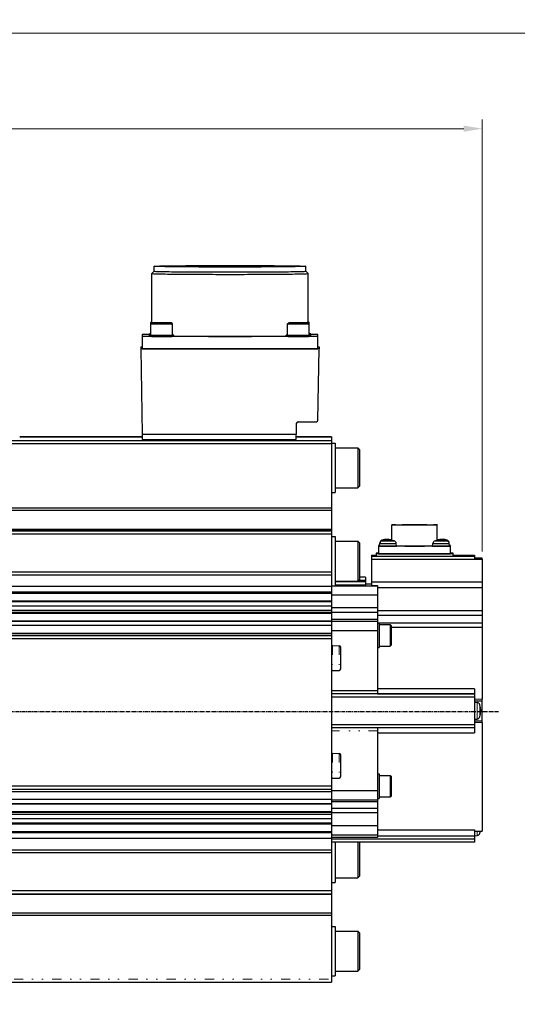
# Model space of a CAD drawing. Header units: inches. Extents: x 0 to 2382, y 0 to 1682.
# Tile 5 of 18: x 614 to 776, y 846 to 1166. Entities that reach past the tile are written whole.
import ezdxf

# ---------------------------------------------------------------- set-up
doc = ezdxf.new("R2010")
doc.units = ezdxf.units.IN
doc.linetypes.add('CENTER', pattern=[2, 1.25, -0.25, 0.25, -0.25])
doc.linetypes.add('DASHEDBIDOT', pattern=[12.4, 3, -3, 0.2, -3, 0.2, -3])
doc.layers.add('ATA-CENTER', color=133, linetype='CENTER')
doc.layers.add('Layer0000', color=7, linetype='Continuous', lineweight=25)
doc.styles.get("Standard").update_dxf_attribs({"font": 'simplex.shx'})
doc.dimstyles.new('ata_A0$0', dxfattribs={"dimtxt": 6, "dimasz": 6, "dimexe": 3, "dimexo": 3, "dimgap": 3, "dimtad": 0, "dimtih": 1, "dimtoh": 1, "dimdec": 6, "dimdsep": 46, "dimtxsty": 'Standard', "dimcen": 0, "dimclrd": 252, "dimclre": 252, "dimclrt": 4, "dimadec": 6, "dimazin": 2, "dimtfac": 1, "dimtdec": 6, "dimtofl": 0, "dimtmove": 0, "dimatfit": 3, "dimfxl": 0, "dimtolj": 1, "dimtzin": 0, "dimlwd": 0, "dimlwe": 0, "dimarcsym": 0})
doc.dimstyles.new('ata_A1', dxfattribs={"dimtxt": 4.2, "dimasz": 4.2, "dimexe": 2, "dimexo": 2, "dimgap": 2, "dimtad": 0, "dimtih": 1, "dimtoh": 1, "dimdec": 6, "dimdsep": 46, "dimtxsty": 'Standard', "dimcen": 0, "dimclrd": 252, "dimclre": 252, "dimclrt": 4, "dimadec": 6, "dimazin": 2, "dimtfac": 1, "dimtdec": 6, "dimtofl": 0, "dimtmove": 0, "dimatfit": 3, "dimfxl": 0, "dimtolj": 1, "dimtzin": 0, "dimlwd": 0, "dimlwe": 0, "dimarcsym": 0})

# ---------------------------------------------------------------- blocks, each defined once
blk = doc.blocks.new('*D10159')
at = {"layer": 'Defpoints', "color": 0}
for p in [(764.36, 1130.53), (196.66, 1036.18), (764.36, 990.18)]:
    blk.add_point(p, dxfattribs=at)
at = {"layer": 'Layer0000', "color": 252, "linetype": 'Continuous', "lineweight": 0}
for p, q in [((196.66, 1039.18), (196.66, 1133.53)), ((764.36, 993.18), (764.36, 1133.53)), ((202.66, 1130.53), (465.51, 1130.53)), ((758.36, 1130.53), (495.51, 1130.53))]:
    blk.add_line(p, q, dxfattribs=at)
at = {"layer": 'Layer0000', "color": 252}
for points in [[(202.66, 1131.53), (202.66, 1129.53), (196.66, 1130.53)], [(758.36, 1129.53), (758.36, 1131.53), (764.36, 1130.53)]]:
    blk.add_solid(points, dxfattribs=at)
at = {"layer": 'Layer0000', "color": 4, "lineweight": 25, "insert": (480.51, 1130.53), "char_height": 6, "attachment_point": 5}
blk.add_mtext('\\A1;567.7', dxfattribs=at)
blk = doc.blocks.new('*D10158')
at = {"layer": 'Defpoints', "color": 0}
for p in [(1249.66, 1161.58), (196.66, 1036.18), (1249.66, 821.18)]:
    blk.add_point(p, dxfattribs=at)
at = {"layer": 'Layer0000', "color": 252, "linetype": 'Continuous', "lineweight": 0}
for p, q in [((196.66, 1040.18), (196.66, 1165.58)), ((1249.66, 825.18), (1249.66, 1165.58)), ((205.06, 1161.58), (563.87, 1161.58)), ((1241.26, 1161.58), (599.84, 1161.58))]:
    blk.add_line(p, q, dxfattribs=at)
at = {"layer": 'Layer0000', "color": 252}
for points in [[(205.06, 1162.98), (205.06, 1160.18), (196.66, 1161.58)], [(1241.26, 1160.18), (1241.26, 1162.98), (1249.66, 1161.58)]]:
    blk.add_solid(points, dxfattribs=at)
at = {"layer": 'Layer0000', "color": 4, "lineweight": 25, "insert": (567.87, 1165.78), "char_height": 8.4, "attachment_point": 1}
blk.add_mtext('\\A1;1053', dxfattribs=at)

msp = doc.modelspace()

# ---------------------------------------------------------------- linework, layer by layer
at = {"layer": 'ATA-CENTER'}
msp.add_line((178.5777623, 941.1827798), (769.6576547, 941.1827798), dxfattribs=at)
at = {"layer": 'Layer0000', "color": 7, "linetype": 'Continuous', "lineweight": 25}
for p, q in [((657.7263319, 1084.2333854), (657.7263319, 1085.8212996)), ((706.9983319, 1084.2333854), (706.9983319, 1085.8212996)), ((656.9623319, 1067.4463918), (656.9623319, 1083.4694267)), ((656.963728, 1083.4721954), (657.7276636, 1084.2360484)), ((707.7609358, 1083.4721954), (706.9970003, 1084.2360484)), ((707.7623319, 1067.4463918), (707.7623319, 1083.4694267)), ((656.6373319, 1067.1216161), (656.6373319, 1067.5833578)), ((656.6373319, 1063.471435), (656.6373319, 1067.1212378)), ((656.6375289, 1067.5837439), (656.9623319, 1067.9085118)), ((656.6375289, 1067.1216239), (656.9875099, 1067.4715671)), ((660.1373319, 1067.4892259), (658.6373319, 1067.4802224)), ((658.6373319, 1067.4802224), (658.6373319, 1067.4622153)), ((658.6373319, 1067.4622153), (660.1373319, 1067.4532118)), ((661.6373319, 1067.4802224), (660.1373319, 1067.4892259)), ((660.1373319, 1067.4532118), (660.1373319, 1067.4892259)), ((660.1373319, 1067.4532118), (661.6373319, 1067.4622153)), ((661.6373319, 1067.4622153), (661.6373319, 1067.4802224)), ((663.637135, 1067.1216239), (663.2871539, 1067.4715671)), ((663.6373319, 1063.471435), (663.6373319, 1067.1212378)), ((701.0873319, 1063.471435), (701.0873319, 1067.1212378)), ((701.0875289, 1067.1216239), (701.4375099, 1067.4715671)), ((704.5873319, 1067.4892259), (703.0873319, 1067.4802224)), ((703.0873319, 1067.4802224), (703.0873319, 1067.4622153)), ((703.0873319, 1067.4622153), (704.5873319, 1067.4532118)), ((706.0873319, 1067.4802224), (704.5873319, 1067.4892259)), ((704.5873319, 1067.4532118), (704.5873319, 1067.4892259)), ((704.5873319, 1067.4532118), (706.0873319, 1067.4622153)), ((706.0873319, 1067.4622153), (706.0873319, 1067.4802224)), ((708.087135, 1067.1216239), (707.7371539, 1067.4715671)), ((708.087135, 1067.5837439), (707.7623319, 1067.9085118)), ((708.0873319, 1067.1216161), (708.0873319, 1067.5833578)), ((708.0873319, 1063.471435), (708.0873319, 1067.1212378)), ((653.7623319, 1063.6198527), (653.7623319, 1063.0251785)), ((656.1373319, 1063.6198527), (653.7623319, 1063.6198527)), ((653.7623319, 1063.0251785), (653.7623319, 1059.0253947)), ((710.9623319, 1063.0251785), (653.7623319, 1063.0251785)), ((656.1373319, 1063.5535756), (656.1373319, 1063.9335551)), ((656.1373319, 1063.0914556), (656.1373319, 1063.471435)), ((664.1373319, 1063.0914556), (664.1373319, 1063.471435)), ((700.5873319, 1063.0914556), (700.5873319, 1063.471435)), ((708.5873319, 1063.5535756), (708.5873319, 1063.9335551)), ((710.9623319, 1063.6198527), (708.5873319, 1063.6198527)), ((708.5873319, 1063.0914556), (708.5873319, 1063.471435)), ((710.9623319, 1063.0251785), (710.9623319, 1063.6198527)), ((710.9623319, 1059.0253947), (710.9623319, 1063.0251785)), ((653.3623319, 1059.6242274), (653.3623319, 1059.0212361)), ((653.3623319, 1059.6242274), (653.7623319, 1059.6242274)), ((653.3623319, 1059.0212361), (653.8458372, 1031.3277599)), ((711.3623319, 1059.0212361), (653.3623319, 1059.0212361)), ((653.7623319, 1059.0253947), (710.9623319, 1059.0253947)), ((710.9572221, 1035.8179759), (711.3623319, 1059.0212361)), ((710.9623319, 1059.6242274), (711.3623319, 1059.6242274)), ((711.3623319, 1059.6242274), (711.3623319, 1059.0212361)), ((703.9657737, 1031.3277599), (704.0270188, 1034.8356597)), ((704.5269426, 1035.3268178), (710.4572982, 1035.3268178)), ((613.9843319, 1030.4273714), (653.8394568, 1030.4273714)), ((653.8394567, 1030.4273173), (613.9843319, 1030.4273173)), ((653.8415842, 1031.3277599), (653.8373319, 1029.5280286)), ((653.8458372, 1031.3277599), (703.9657737, 1031.3277599)), ((703.8623319, 1029.5280286), (703.8623319, 1031.3277599)), ((703.8623319, 1030.4273714), (715.3623319, 1030.4273714)), ((715.3623319, 1030.4273173), (703.8623319, 1030.4273173)), ((715.3623319, 1030.4273173), (715.3623319, 1029.2213348)), ((525.3623319, 1029.2213348), (715.3623319, 1029.2213348)), ((525.3623319, 1028.2109924), (715.3623319, 1028.2109924)), ((653.8373319, 1029.5280286), (703.8623319, 1029.5280286)), ((715.3623319, 1029.2213348), (715.3623319, 1028.2109924)), ((715.3623319, 1028.3342902), (716.5623319, 1028.3342902)), ((715.3623319, 1028.2109924), (715.3623319, 1007.3520472)), ((716.5623319, 1028.3338578), (716.5623319, 1012.3342902)), ((716.5623319, 1026.8342902), (723.9373319, 1026.8342902)), ((723.9373319, 1026.8339389), (723.9373319, 1013.8342902)), ((723.9373321, 1026.8342899), (724.5623319, 1026.2092902)), ((724.5623319, 1014.4592902), (724.5623319, 1026.2089727)), ((723.937332, 1013.8342902), (724.5623319, 1014.4592902)), ((715.3623319, 1012.3342902), (716.5623319, 1012.3342902)), ((716.5623319, 1013.8342902), (723.9373319, 1013.8342902)), ((525.3623319, 1007.3520472), (715.3623319, 1007.3520472)), ((525.3623319, 1006.6080274), (715.3623319, 1006.6080274)), ((715.3623319, 1007.3520472), (715.3623319, 1006.6080274)), ((715.3623319, 1006.6080274), (715.3623319, 1000.4740659)), ((734.9623319, 996.8278445), (734.9623319, 1001.8258393)), ((749.7623319, 996.8278445), (749.7623319, 1001.8258393)), ((525.3623319, 1000.4740659), (715.3623319, 1000.4740659)), ((525.3623319, 1000.1382761), (715.3623319, 1000.1382761)), ((525.3623319, 999.9214064), (715.3623319, 999.9214064)), ((525.3623319, 998.911064), (715.3623319, 998.911064)), ((715.3623319, 1000.4740659), (715.3623319, 1000.1382761)), ((715.3623319, 1000.1382761), (715.3623319, 999.9214064)), ((715.3623319, 999.9214064), (715.3623319, 998.911064)), ((715.3623319, 998.911064), (715.3623319, 986.4890857)), ((715.3623319, 998.0155145), (716.5623319, 998.0155145)), ((716.5623319, 998.0150821), (716.5623319, 982.0155145)), ((716.5623319, 996.5155145), (723.9373319, 996.5155145)), ((723.9373319, 996.5151632), (723.9373319, 983.5155145)), ((723.9373321, 996.5155142), (724.5623319, 995.8905144)), ((724.5623319, 984.1405145), (724.5623319, 995.890197)), ((730.6623319, 995.1478447), (730.6623319, 994.9045689)), ((730.9851233, 995.1478447), (730.6623319, 995.1478447)), ((730.6623319, 994.9045689), (730.6623319, 992.404704)), ((754.0623319, 994.9045689), (730.6623319, 994.9045689)), ((730.9823331, 995.1159545), (731.0564577, 995.9631561)), ((730.9823331, 994.9365126), (731.0564577, 995.7837143)), ((736.4823319, 994.9364862), (736.4082072, 995.7836889)), ((748.2423331, 994.9365126), (748.3164577, 995.7837143)), ((753.7423319, 995.115928), (753.6682072, 995.9631308)), ((753.7423319, 994.9364862), (753.6682072, 995.7836889)), ((754.0623319, 995.1478447), (753.7395394, 995.1478447)), ((754.0623319, 994.9045689), (754.0623319, 995.1478447)), ((754.0623319, 992.404704), (754.0623319, 994.9045689)), ((728.3623319, 991.961587), (729.8623319, 991.961587)), ((728.3623319, 991.961533), (729.8623319, 991.961533)), ((728.3623319, 991.961533), (728.3623319, 991.6912265)), ((728.3623319, 991.6912265), (728.3623319, 990.6808842)), ((728.3623319, 991.6912265), (761.8623319, 991.6912265)), ((729.8623319, 992.6562969), (729.8623319, 992.3963869)), ((730.6623319, 992.6562969), (729.8623319, 992.6562969)), ((729.8623319, 992.3963869), (729.8623319, 991.6964247)), ((754.8623319, 992.3963869), (729.8623319, 992.3963869)), ((729.8623319, 991.6964247), (754.8623319, 991.6964247)), ((730.6623319, 992.404704), (754.0623319, 992.404704)), ((754.8623319, 992.6562969), (754.0623319, 992.6562969)), ((754.8623319, 992.3963869), (754.8623319, 992.6562969)), ((754.8623319, 991.6964247), (754.8623319, 992.3963869)), ((754.8623319, 991.961587), (761.8623319, 991.961587)), ((754.8623319, 991.961533), (761.8623319, 991.961533)), ((761.8623319, 991.961533), (761.8623319, 991.6912265)), ((761.8623319, 991.6912265), (761.8623319, 990.6808842)), ((728.3623319, 990.6808842), (728.3623319, 983.3660789)), ((728.3623319, 990.6808842), (761.8623319, 990.6808842)), ((764.3623319, 990.9719834), (761.8623319, 990.9719834)), ((761.8623319, 990.8654203), (764.3623319, 990.8654203)), ((761.8623319, 990.7874473), (764.3623319, 990.7874473)), ((761.8623319, 990.6808842), (764.3623319, 990.6808842)), ((764.3623319, 990.8654203), (764.3623319, 990.9719834)), ((764.3623319, 990.7874473), (764.3623319, 990.8654203)), ((764.3623319, 990.6808842), (764.3623319, 990.7874473)), ((764.3623319, 990.6808842), (764.3623319, 983.3660789)), ((715.3623319, 986.4890857), (525.3623319, 986.4890857)), ((525.3623319, 985.6283053), (715.3623319, 985.6283053)), ((715.3623319, 986.4890857), (715.3623319, 985.6283053)), ((715.3623319, 985.6283053), (715.3623319, 981.92724)), ((715.3623319, 982.0155145), (716.5623319, 982.0155145)), ((716.5623319, 983.5155145), (723.9373319, 983.5155145)), ((726.3623319, 983.2696589), (716.5623319, 983.2696589)), ((726.3623319, 982.2593165), (716.5623319, 982.2593165)), ((716.5623319, 982.0565867), (730.3623319, 982.0565867)), ((723.937332, 983.5155145), (724.5623319, 984.1405145)), ((726.3623319, 983.7696319), (724.1914493, 983.7696319)), ((726.3623319, 984.8735959), (724.5623319, 984.8735959)), ((726.3623319, 984.8735419), (724.5623319, 984.8735419)), ((726.3623319, 984.7799742), (724.5623319, 984.7799742)), ((726.3623319, 984.8735419), (726.3623319, 984.7799742)), ((726.3623319, 984.7799742), (726.3623319, 983.7696319)), ((726.3623319, 983.7696319), (726.3623319, 983.2696589)), ((726.3623319, 983.2696589), (726.3623319, 982.2593165)), ((728.3623319, 982.5973617), (726.3623319, 982.5973617)), ((728.3623319, 982.5971996), (726.3623319, 982.5971996)), ((728.3623319, 983.3660789), (728.3623319, 982.1773023)), ((728.3623319, 983.3660789), (764.3623319, 983.3660789)), ((728.3623319, 982.1773023), (730.3623319, 982.1773023)), ((730.3623319, 982.0565867), (730.3623319, 982.1773023)), ((730.3623319, 982.0565867), (730.3623319, 979.0255596)), ((764.3623319, 983.3660789), (764.3623319, 981.4856577)), ((525.3623319, 981.92724), (715.3623319, 981.92724)), ((525.3623319, 980.058617), (715.3623319, 980.058617)), ((525.3623319, 979.6767962), (715.3623319, 979.6767962)), ((715.3623319, 981.92724), (715.3623319, 980.058617)), ((715.3623319, 980.058617), (715.3623319, 979.6767962)), ((715.3623319, 979.6767962), (715.3623319, 977.1736094)), ((730.3623319, 979.0255596), (715.3623319, 979.0255596)), ((730.3623319, 981.4856577), (764.3623319, 981.4856577)), ((730.3623319, 979.0255596), (730.3623319, 974.8311913)), ((764.3623319, 981.4856577), (764.3623319, 973.9707315)), ((525.3623319, 977.1736094), (715.3623319, 977.1736094)), ((525.3623319, 976.938165), (715.3623319, 976.938165)), ((715.3623319, 977.1736094), (715.3623319, 976.938165)), ((715.3623319, 976.938165), (715.3623319, 975.5574744)), ((525.3623319, 975.5574744), (715.3623319, 975.5574744)), ((525.3623319, 974.097369), (715.3623319, 974.097369)), ((525.3623319, 973.4653621), (715.3623319, 973.4653621)), ((525.3623319, 973.1771474), (715.3623319, 973.1771474)), ((715.3623319, 975.5574744), (715.3623319, 974.097369)), ((730.3623319, 974.8311913), (715.3623319, 974.8311913)), ((715.3623319, 974.097369), (715.3623319, 973.4653621)), ((715.3623319, 973.4653621), (715.3623319, 973.1771474)), ((730.3623319, 973.3606703), (715.3623319, 973.3606703)), ((715.3623319, 973.1771474), (715.3623319, 970.6739607)), ((730.3623319, 974.8311913), (730.3623319, 973.3606703)), ((730.3623319, 973.9707315), (764.3623319, 973.9707315)), ((730.3623319, 973.3606703), (730.3623319, 971.1338065)), ((730.3623319, 972.4427101), (764.3623319, 972.4427101)), ((764.3623319, 973.9707315), (764.3623319, 972.4427101)), ((764.3623319, 972.4427101), (764.3623319, 970.0026648)), ((525.3623319, 970.6739607), (715.3623319, 970.6739607)), ((525.3623319, 970.5614534), (715.3623319, 970.5614534)), ((525.3623319, 969.2521706), (715.3623319, 969.2521706)), ((730.3623319, 971.1338065), (715.3623319, 971.1338065)), ((715.3623319, 970.6739607), (715.3623319, 970.5614534)), ((715.3623319, 970.5614534), (715.3623319, 969.2521706)), ((730.3623319, 970.4812583), (715.3623319, 970.4812583)), ((730.3623319, 970.4376496), (715.3623319, 970.4376496)), ((715.3623319, 969.2521706), (715.3623319, 966.658308)), ((730.3623319, 971.1338065), (730.3623319, 970.4812583)), ((730.3623319, 970.4812583), (730.3623319, 970.4376496)), ((730.3623319, 970.4376496), (730.3623319, 967.4066225)), ((730.3623319, 970.0026648), (764.3623319, 970.0026648)), ((730.3623319, 969.9482892), (730.8623319, 969.9482892)), ((730.8623319, 969.948073), (730.8623319, 961.9482892)), ((730.8623319, 969.4482892), (734.4623319, 969.4482892)), ((734.4623319, 969.4481), (734.4623319, 962.4482892)), ((734.4623397, 969.4482814), (734.8623395, 969.0482816)), ((764.3623319, 970.0026648), (764.3623319, 968.6299973)), ((525.3623319, 966.658308), (715.3623319, 966.658308)), ((730.3623319, 967.4066225), (715.3623319, 967.4066225)), ((715.3623319, 966.658308), (715.3623319, 965.9395538)), ((730.3623319, 967.4066225), (730.3623319, 965.9067036)), ((734.8623319, 962.8482892), (734.8623319, 969.0481217)), ((734.8623319, 968.6299973), (764.3623319, 968.6299973)), ((764.3623319, 968.6299973), (764.3623319, 945.2164475)), ((525.3623319, 965.9395538), (715.3623319, 965.9395538)), ((525.3623319, 965.9232439), (715.3623319, 965.9232439)), ((525.3623319, 964.9129015), (715.3623319, 964.9129015)), ((715.3623319, 965.9395538), (715.3623319, 965.9232439)), ((715.3623319, 965.9232439), (715.3623319, 964.9129015)), ((715.3623319, 964.9129015), (715.3623319, 916.9154957)), ((730.3623319, 965.9067036), (730.3623319, 947.9076764)), ((734.4623405, 962.4482978), (734.8623395, 962.8482968)), ((715.6570962, 962.6164189), (717.8710581, 962.5777741)), ((718.3623319, 955.0605628), (718.3623319, 962.0776453)), ((730.3623319, 961.9482892), (730.8623319, 961.9482892)), ((730.8623319, 962.4482892), (734.4623319, 962.4482892)), ((715.6570962, 954.5219788), (717.8710581, 954.5606236)), ((730.3623319, 947.9076764), (715.3623319, 947.9076764)), ((730.3623319, 946.897334), (715.3623319, 946.897334)), ((761.8623319, 946.8921358), (715.3623319, 946.8921358)), ((761.8623319, 948.563073), (730.3623319, 948.5630731)), ((730.3623319, 947.9076764), (730.3623319, 946.897334)), ((730.3623319, 946.9028528), (761.8623319, 946.9028528)), ((761.8623319, 948.563073), (761.8623319, 946.9028528)), ((761.8623319, 946.9028528), (761.8623319, 946.8921358)), ((761.8623319, 946.8921358), (761.8623319, 945.8817935)), ((761.8623319, 945.8817935), (715.3623319, 945.8817935)), ((761.8623319, 945.8817935), (761.8623319, 936.8822799)), ((761.8623319, 944.6737586), (764.3623319, 944.6737586)), ((761.8623327, 944.1814195), (762.7095815, 944.1072948)), ((764.3623319, 944.6737586), (764.3623319, 945.2164475)), ((764.3623319, 938.1815952), (764.3623319, 944.6737586)), ((761.8623319, 938.1741099), (764.3623319, 938.1741099)), ((761.8623327, 938.6814196), (762.7095808, 938.7555443)), ((764.3623319, 938.1741099), (764.3623319, 938.1815952)), ((764.3623319, 937.6210725), (764.3623319, 938.1741099)), ((764.3623319, 937.6210725), (764.3623319, 902.3240411)), ((761.8623319, 936.8822799), (715.3623319, 936.8822799)), ((761.8623319, 935.8926763), (715.3623319, 935.8926763)), ((730.3623319, 935.8926763), (730.3623319, 934.908379)), ((730.3623319, 934.908379), (730.3623319, 916.9093518)), ((730.3623319, 934.2841329), (761.8623319, 934.2841329)), ((761.8623319, 936.8822799), (761.8623319, 935.8926763)), ((761.8623319, 935.8926763), (761.8623319, 934.2841329)), ((715.6570962, 927.6183105), (717.8710581, 927.5796656)), ((718.3623319, 920.0624544), (718.3623319, 927.0795368)), ((715.6570962, 919.5238703), (717.8710581, 919.5625152)), ((730.3623319, 920.9509374), (730.8623319, 920.9509374)), ((730.8623319, 920.9507212), (730.8623319, 912.9509374)), ((730.8623319, 920.4509374), (734.4623319, 920.4509374)), ((734.4623319, 920.4507482), (734.4623319, 913.4509374)), ((734.4623397, 920.4509296), (734.8623395, 920.0509298)), ((734.8623319, 913.8509374), (734.8623319, 920.0507698)), ((715.3623319, 916.9154957), (525.3623319, 916.9154957)), ((525.3623319, 915.9258921), (715.3623319, 915.9258921)), ((525.3623319, 915.2433937), (715.3623319, 915.2433937)), ((715.3623319, 916.9154957), (715.3623319, 915.9258921)), ((715.3623319, 915.9258921), (715.3623319, 915.2433937)), ((730.3623319, 915.4094328), (715.3623319, 915.4094328)), ((715.3623319, 915.2433937), (715.3623319, 912.666799)), ((730.3623319, 916.9093518), (730.3623319, 915.4094328)), ((730.3623319, 915.4094328), (730.3623319, 912.440622)), ((525.3623319, 912.666799), (715.3623319, 912.666799)), ((715.3623319, 912.666799), (715.3623319, 911.3390892)), ((730.3623319, 912.440622), (715.3623319, 912.440622)), ((730.3623319, 911.8622847), (715.3623319, 911.8622847)), ((730.3623319, 912.9509374), (730.8623319, 912.9509374)), ((730.3623319, 912.440622), (730.3623319, 911.8622847)), ((730.3623319, 911.8622847), (730.3623319, 909.6812496)), ((730.8623319, 913.4509374), (734.4623319, 913.4509374)), ((734.4623405, 913.450946), (734.8623395, 913.850945)), ((525.3623319, 911.3390892), (715.3623319, 911.3390892)), ((525.3623319, 911.1804982), (715.3623319, 911.1804982)), ((525.3623319, 908.6773114), (715.3623319, 908.6773114)), ((525.3623319, 908.4728467), (715.3623319, 908.4728467)), ((715.3623319, 911.3390892), (715.3623319, 911.1804982)), ((715.3623319, 911.1804982), (715.3623319, 908.6773114)), ((730.3623319, 909.6812496), (715.3623319, 909.6812496)), ((715.3623319, 908.6773114), (715.3623319, 908.4728467)), ((715.3623319, 908.4728467), (715.3623319, 907.8588451)), ((730.3623319, 909.6812496), (730.3623319, 908.2239813)), ((525.3623319, 907.8588451), (715.3623319, 907.8588451)), ((525.3623319, 906.4112871), (715.3623319, 906.4112871)), ((730.3623319, 908.2239813), (715.3623319, 908.2239813)), ((715.3623319, 907.8588451), (715.3623319, 906.4112871)), ((715.3623319, 906.4112871), (715.3623319, 905.0127334)), ((730.3623319, 908.2239813), (730.3623319, 904.0296129)), ((525.3623319, 905.0127334), (715.3623319, 905.0127334)), ((525.3623319, 904.6808495), (715.3623319, 904.6808495)), ((525.3623319, 902.1776627), (715.3623319, 902.1776627)), ((715.3623319, 905.0127334), (715.3623319, 904.6808495)), ((715.3623319, 904.6808495), (715.3623319, 902.1776627)), ((730.3623319, 904.0296129), (715.3623319, 904.0296129)), ((715.3623319, 902.1776627), (715.3623319, 901.9067921)), ((730.3623319, 904.0296129), (730.3623319, 901.0608021)), ((730.3623319, 902.7551026), (761.8623319, 902.7551026)), ((761.8623319, 902.7551026), (761.8623319, 900.8049506)), ((761.8623319, 902.3222131), (764.3623319, 902.3222131)), ((764.3623319, 902.3222131), (764.3623319, 902.3240411)), ((525.3623319, 901.9067921), (715.3623319, 901.9067921)), ((525.3623319, 900.0472961), (715.3623319, 900.0472961)), ((715.3623319, 901.9067921), (715.3623319, 900.0472961)), ((730.3623319, 901.0608021), (715.3623319, 901.0608021)), ((730.3623319, 900.2741446), (715.3623319, 900.2741446)), ((715.3623319, 900.0472961), (715.3623319, 896.2104883)), ((761.8623319, 899.7741716), (715.3623319, 899.7741716)), ((730.3623319, 901.0608021), (730.3623319, 900.2741446)), ((730.3623319, 900.8049506), (761.8623319, 900.8049506)), ((761.8623319, 900.8049506), (761.8623319, 899.7741716)), ((761.8623319, 899.7741716), (761.8623319, 898.784568)), ((761.8623327, 900.8311492), (762.7095808, 900.9052738)), ((525.3623319, 896.2104883), (715.3623319, 896.2104883)), ((761.8623319, 898.784568), (715.3623319, 898.784568)), ((715.3623319, 896.2104883), (715.3623319, 895.3393115)), ((716.5623319, 898.784568), (716.5623319, 885.6426494)), ((723.9373319, 898.784568), (723.9373319, 887.1426494)), ((724.5623319, 887.7676494), (724.5623319, 898.784568)), ((525.3623319, 895.3393115), (715.3623319, 895.3393115)), ((715.3623319, 895.3393115), (715.3623319, 882.9173332)), ((716.5623319, 887.1426494), (723.9373319, 887.1426494)), ((723.937332, 887.1426495), (724.5623319, 887.7676494)), ((715.3623319, 882.9173332), (525.3623319, 882.9173332)), ((715.3623319, 885.6426494), (716.5623319, 885.6426494)), ((715.3623319, 882.9173332), (715.3623319, 881.9277296)), ((525.3623319, 881.9277296), (715.3623319, 881.9277296)), ((525.3623319, 881.8242636), (715.3623319, 881.8242636)), ((715.3623319, 881.9277295), (715.3623319, 881.8242636)), ((715.3623319, 881.8242636), (715.3623319, 875.8165388)), ((525.3623319, 875.8165388), (715.3623319, 875.8165388)), ((525.3623319, 875.0793413), (715.3623319, 875.0793413)), ((715.3623319, 875.8165388), (715.3623319, 875.0793413)), ((715.3623319, 875.0793413), (715.3623319, 854.2203961)), ((715.3623319, 871.3238737), (716.5623319, 871.3238737)), ((716.5623319, 871.3234413), (716.5623319, 855.3238737)), ((716.5623319, 869.8238737), (723.9373319, 869.8238737)), ((723.9373319, 869.8235224), (723.9373319, 856.8238737)), ((723.9373321, 869.8238735), (724.5623319, 869.1988737)), ((724.5623319, 857.4488737), (724.5623319, 869.1985562)), ((723.937332, 856.8238737), (724.5623319, 857.4488737)), ((715.3623319, 855.3238737), (716.5623319, 855.3238737)), ((715.3623319, 854.2203961), (715.3623319, 853.2307925)), ((716.5623319, 856.8238737), (723.9373319, 856.8238737)), ((525.3623319, 853.2307925), (715.3623319, 853.2307925))]:
    msp.add_line(p, q, dxfattribs=at)
at = {"layer": 'Layer0000', "color": 251, "linetype": 'DASHEDBIDOT', "lineweight": 18}
for p, q in [((715.6570962, 962.6162002), (715.6570962, 954.5219788)), ((717.8710581, 962.5775574), (717.8710581, 954.5606236)), ((764.3623319, 945.2164475), (761.8623319, 945.2164475)), ((762.7095808, 944.1072949), (762.7095808, 941.4036001)), ((762.7095808, 941.4036001), (762.7095808, 938.7555443)), ((763.5824406, 941.4110465), (763.5824406, 943.391047)), ((763.5824406, 939.4717758), (763.5824406, 941.4110463)), ((761.8623319, 938.1815952), (764.3623319, 938.1815952)), ((761.8623319, 937.6210725), (764.3623319, 937.6210725)), ((730.3623319, 934.908379), (715.3623319, 934.908379)), ((715.6570962, 927.6180917), (715.6570962, 919.5238703)), ((717.8710581, 927.579449), (717.8710581, 919.5625152)), ((764.3623319, 902.3240411), (761.8623319, 902.3240411)), ((762.7095808, 902.3222131), (762.7095808, 900.9052738)), ((763.5824406, 901.6215387), (763.5824406, 902.3222131)), ((525.3623319, 854.2203961), (715.3623319, 854.2203961))]:
    msp.add_line(p, q, dxfattribs=at)
at = {"layer": 'Layer0000', "color": 7, "linetype": 'Continuous', "lineweight": 25}
for centre, radius, start, end in [((656.9663027, 1083.4691572), 0.0039799, 130.749618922, 176.116562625), ((707.7583611, 1083.4691572), 0.0039799, 3.883437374, 49.250381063), ((656.9225239, 1070.1797502), 2.6120084, 263.731667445, 270.873244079), ((707.80214, 1070.1797502), 2.6120084, 269.126755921, 276.268332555), ((656.5736751, 1059.3157111), 4.6384134, 89.213658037, 95.397890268), ((656.5736751, 1068.5513991), 4.6384134, 264.602109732, 270.786341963), ((656.5736751, 1068.1714196), 4.6384134, 264.602109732, 270.786341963), ((656.5736751, 1058.853591), 4.6384134, 89.213658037, 95.397890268), ((663.7009887, 1058.853591), 4.6384134, 84.602109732, 90.786341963), ((701.0236751, 1058.853591), 4.6384134, 89.213658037, 95.397890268), ((708.1509887, 1059.3157111), 4.6384134, 84.602109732, 90.786341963), ((708.1509887, 1068.5513991), 4.6384134, 269.213658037, 275.397890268), ((708.1509887, 1068.1714196), 4.6384134, 269.213658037, 275.397890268), ((708.1509887, 1058.853591), 4.6384134, 84.602109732, 90.786341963), ((704.5268851, 1034.8268742), 0.4999436, 89.993415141, 178.99309445), ((710.4573557, 1035.8267614), 0.4999436, 269.993411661, 358.993094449), ((730.9963745, 995.1466916), 0.0338173, 245.464999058, 272.358398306), ((732.0535748, 995.8755636), 1.000957, 106.220808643, 174.979586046), ((732.0535748, 995.6961217), 1.000957, 106.220808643, 174.979586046), ((733.7172545, 1074.6211098), 77.988854, 268.571269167, 271.449975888), ((733.7323319, 990.116198), 7, 79.879772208, 106.246260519), ((733.7323319, 989.9367561), 7, 73.753759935, 106.246260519), ((735.4110891, 995.6961217), 1.000957, 5.020318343, 73.7787172), ((749.3135748, 995.6961217), 1.000957, 106.220808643, 174.979586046), ((750.9772545, 1074.6211098), 77.988854, 268.571269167, 271.449975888), ((750.9923319, 989.9367561), 7, 73.753759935, 106.246260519), ((750.9923319, 990.116198), 7, 73.753759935, 100.120227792), ((752.6710891, 995.8755636), 1.000957, 5.020318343, 73.7787172), ((752.6710891, 995.6961217), 1.000957, 5.020318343, 73.7787172), ((753.7282883, 995.146695), 0.0338208, 267.641632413, 294.534182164), ((715.6623319, 962.9163732), 0.3, 180.00153669, 269.000008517), ((717.8623319, 962.0778502), 0.5, 0.001509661, 88.999929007), ((715.6623319, 954.2220245), 0.3, 90.999997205, 179.999637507), ((717.8623319, 955.0605475), 0.5, 271.000060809, 0.000112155), ((762.6224251, 943.1111002), 1, 16.255826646, 84.999833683), ((756.8623319, 941.4314196), 7, 343.742882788, 16.256985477), ((762.6224251, 939.751739), 1, 275.000077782, 343.741961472), ((715.6623319, 927.9182648), 0.3, 180.001536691, 269.000008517), ((717.8623319, 927.0797418), 0.5, 0.00150966, 88.999929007), ((715.6623319, 919.223916), 0.3, 90.999997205, 179.999637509), ((717.8623319, 920.062439), 0.5, 271.000060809, 0.000112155), ((756.8623319, 903.5811491), 7, 343.743116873, 349.639093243), ((762.6224251, 901.9014685), 1, 275.00005915, 343.743481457)]:
    msp.add_arc(centre, radius, start, end, dxfattribs=at)
at = {"layer": 'Layer0000', "color": 251, "linetype": 'DASHEDBIDOT', "lineweight": 18}
for centre, radius, start, end in [((731.0845147, 996.0527139), 0.0938743, 252.609015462, 271.935001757), ((731.774028, 996.8351051), 0.0015667, 92.832420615, 147.648326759), ((731.774028, 996.6556632), 0.0015667, 92.832420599, 147.648326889), ((732.3542762, 1007.3615234), 10.5416336, 266.837534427, 270.582906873), ((749.034028, 996.6556632), 0.0015667, 92.832420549, 147.648326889), ((752.3941463, 1005.8397934), 9.0203094, 269.167853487, 273.537377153), ((753.6401491, 996.0527139), 0.0938743, 268.064998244, 287.39098454)]:
    msp.add_arc(centre, radius, start, end, dxfattribs=at)
at = {"layer": 'Layer0000', "color": 7, "linetype": 'Continuous', "lineweight": 25}
for points, weights, knots in [([(657.7263319, 1085.8212996), (657.7263319, 1086.0774253), (682.3623319, 1086.0774253), (706.9983319, 1086.0774253), (706.9983319, 1085.8212996)], [1, 0.707106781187, 1, 0.707106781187, 1], [0, 0, 0, 0.5, 0.5, 1, 1, 1]), ([(706.9983319, 1085.8212996), (706.9983319, 1085.5651738), (682.3623319, 1085.5651738), (657.7263319, 1085.5651738), (657.7263319, 1085.8212996)], [1, 0.707106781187, 1, 0.707106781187, 1], [0, 0, 0, 0.5, 0.5, 1, 1, 1]), ([(656.9623319, 1083.4694267), (656.9623319, 1083.2053581), (682.3623319, 1083.2053581), (707.7623319, 1083.2053581), (707.7623319, 1083.4694267)], [1, 0.707106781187, 1, 0.707106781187, 1], [0, 0, 0, 0.5, 0.5, 1, 1, 1]), ([(657.7263319, 1084.2333854), (657.7263319, 1083.9772597), (682.3623319, 1083.9772597), (706.9983319, 1083.9772597), (706.9983319, 1084.2333854)], [1, 0.707106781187, 1, 0.707106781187, 1], [0, 0, 0, 0.5, 0.5, 1, 1, 1]), ([(656.6373319, 1067.1212378), (656.6373319, 1067.0848504), (660.1373319, 1067.0848504), (663.6373319, 1067.0848504), (663.6373319, 1067.1212378)], [1, 0.707106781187, 1, 0.707106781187, 1], [0, 0, 0, 0.5, 0.5, 1, 1, 1]), ([(656.9875022, 1067.4715593), (657.0199139, 1067.5039675), (660.1373319, 1067.5039675), (663.25475, 1067.5039675), (663.2871617, 1067.4715593)], [0.995734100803, 0.709255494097, 1, 0.709255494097, 0.995734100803], [0.00366808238, 0.00366808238, 0.00366808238, 0.5, 0.5, 0.99633191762, 0.99633191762, 0.99633191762]), ([(663.2873319, 1067.4712188), (663.2873319, 1067.4384702), (660.1373319, 1067.4384702), (656.9873319, 1067.4384702), (656.9873319, 1067.4712188)], [1, 0.707106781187, 1, 0.707106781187, 1], [0, 0, 0, 0.5, 0.5, 1, 1, 1]), ([(701.0873319, 1067.1212378), (701.0873319, 1067.0848504), (704.5873319, 1067.0848504), (708.0873319, 1067.0848504), (708.0873319, 1067.1212378)], [1, 0.707106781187, 1, 0.707106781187, 1], [0, 0, 0, 0.5, 0.5, 1, 1, 1]), ([(701.4375022, 1067.4715593), (701.4699139, 1067.5039675), (704.5873319, 1067.5039675), (707.70475, 1067.5039675), (707.7371617, 1067.4715593)], [0.995734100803, 0.709255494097, 1, 0.709255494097, 0.995734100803], [0.00366808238, 0.00366808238, 0.00366808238, 0.5, 0.5, 0.99633191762, 0.99633191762, 0.99633191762]), ([(707.7373319, 1067.4712188), (707.7373319, 1067.4384702), (704.5873319, 1067.4384702), (701.4373319, 1067.4384702), (701.4373319, 1067.4712188)], [1, 0.707106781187, 1, 0.707106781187, 1], [0, 0, 0, 0.5, 0.5, 1, 1, 1]), ([(656.1373319, 1063.471435), (656.1373319, 1063.4298494), (660.1373319, 1063.4298494), (664.1373319, 1063.4298494), (664.1373319, 1063.471435)], [1, 0.707106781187, 1, 0.707106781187, 1], [0, 0, 0, 0.5, 0.5, 1, 1, 1]), ([(656.1373319, 1063.0914556), (656.1373319, 1063.04987), (660.1373319, 1063.04987), (664.1373319, 1063.04987), (664.1373319, 1063.0914556)], [1, 0.707106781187, 1, 0.707106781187, 1], [0, 0, 0, 0.5, 0.5, 1, 1, 1]), ([(656.6373319, 1063.471435), (656.6373319, 1063.4350476), (660.1373319, 1063.4350476), (663.6373319, 1063.4350476), (663.6373319, 1063.471435)], [1, 0.707106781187, 1, 0.707106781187, 1], [0, 0, 0, 0.5, 0.5, 1, 1, 1]), ([(664.1373319, 1063.1385817), (671.6198684, 1063.058447), (682.3623319, 1063.058447), (693.1047954, 1063.058447), (700.5873319, 1063.1385817)], [0.853600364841, 0.850930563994, 1, 0.850930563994, 0.853600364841], [0.24552255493, 0.24552255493, 0.24552255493, 0.5, 0.5, 0.75447744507, 0.75447744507, 0.75447744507]), ([(700.5873319, 1063.471435), (700.5873319, 1063.4298494), (704.5873319, 1063.4298494), (708.5873319, 1063.4298494), (708.5873319, 1063.471435)], [1, 0.707106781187, 1, 0.707106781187, 1], [0, 0, 0, 0.5, 0.5, 1, 1, 1]), ([(700.5873319, 1063.0914556), (700.5873319, 1063.04987), (704.5873319, 1063.04987), (708.5873319, 1063.04987), (708.5873319, 1063.0914556)], [1, 0.707106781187, 1, 0.707106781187, 1], [0, 0, 0, 0.5, 0.5, 1, 1, 1]), ([(701.0873319, 1063.471435), (701.0873319, 1063.4350476), (704.5873319, 1063.4350476), (708.0873319, 1063.4350476), (708.0873319, 1063.471435)], [1, 0.707106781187, 1, 0.707106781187, 1], [0, 0, 0, 0.5, 0.5, 1, 1, 1]), ([(734.9623319, 1001.8258393), (734.9623319, 1001.9027727), (742.3623319, 1001.9027727), (749.7623319, 1001.9027727), (749.7623319, 1001.8258393)], [1, 0.707106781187, 1, 0.707106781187, 1], [0, 0, 0, 0.5, 0.5, 1, 1, 1]), ([(749.7623319, 1001.8258393), (749.7623319, 1001.7489059), (742.3623319, 1001.7489059), (734.9623319, 1001.7489059), (734.9623319, 1001.8258393)], [1, 0.707106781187, 1, 0.707106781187, 1], [0, 0, 0, 0.5, 0.5, 1, 1, 1]), ([(730.9823319, 994.9364858), (730.9823319, 994.9078957), (733.7323319, 994.9078957), (736.4823319, 994.9078957), (736.4823319, 994.9364858)], [1, 0.707106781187, 1, 0.707106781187, 1], [0, 0, 0, 0.5, 0.5, 1, 1, 1]), ([(731.0564566, 995.7836889), (731.0564566, 995.7558695), (733.7323319, 995.7558695), (736.4082072, 995.7558695), (736.4082072, 995.7836889)], [1, 0.707106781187, 1, 0.707106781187, 1], [0, 0, 0, 0.5, 0.5, 1, 1, 1]), ([(736.4785642, 994.9795487), (738.6997953, 994.9492734), (742.3623319, 994.9492734), (746.0248673, 994.9492734), (748.2460985, 994.9795487)], [0.85738386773, 0.829868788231, 1, 0.829868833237, 0.857383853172], [0.2095678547, 0.2095678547, 0.2095678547, 0.5, 0.5, 0.79043206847, 0.79043206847, 0.79043206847]), ([(748.2423319, 994.9364858), (748.2423319, 994.9078957), (750.9923319, 994.9078957), (753.7423319, 994.9078957), (753.7423319, 994.9364858)], [1, 0.707106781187, 1, 0.707106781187, 1], [0, 0, 0, 0.5, 0.5, 1, 1, 1]), ([(748.3164566, 995.7836889), (748.3164566, 995.7558695), (750.9923319, 995.7558695), (753.6682072, 995.7558695), (753.6682072, 995.7836889)], [1, 0.707106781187, 1, 0.707106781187, 1], [0, 0, 0, 0.5, 0.5, 1, 1, 1])]:
    msp.add_rational_spline(points, weights, degree=2, knots=knots, dxfattribs=at)

# ---------------------------------------------------------------- dimensions: what is measured, and where the dimension line sits
dim = msp.add_linear_dim(base=(1249.6623321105, 1161.5821337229), p1=(196.6623321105, 1036.1827797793), p2=(1249.6623321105, 821.1827797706), angle=180, dimstyle='ata_A1', override={"dimscale": 2, "dimtol": 0, "dimlim": 0, "dimtp": 0, "dimtm": 0, "dimtfac": 0.5, "dimtdec": 6, "dimtolj": 1, "dimtzin": 0}, dxfattribs=at)
dim.commit()
dim.dimension.update_dxf_attribs({"geometry": '*D10158', "text_midpoint": (581.8586729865, 1161.5821337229), "dimtype": 160})
dim = msp.add_linear_dim(base=(764.3623319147, 1130.5325921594), p1=(196.6623321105, 1036.1827797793), p2=(764.3623319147, 990.1827802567), dimstyle='ata_A0$0', dxfattribs=at)
dim.commit()
dim.dimension.update_dxf_attribs({"geometry": '*D10159', "text_midpoint": (480.5123320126, 1130.5325921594)})

doc.saveas('drawing.dxf')
